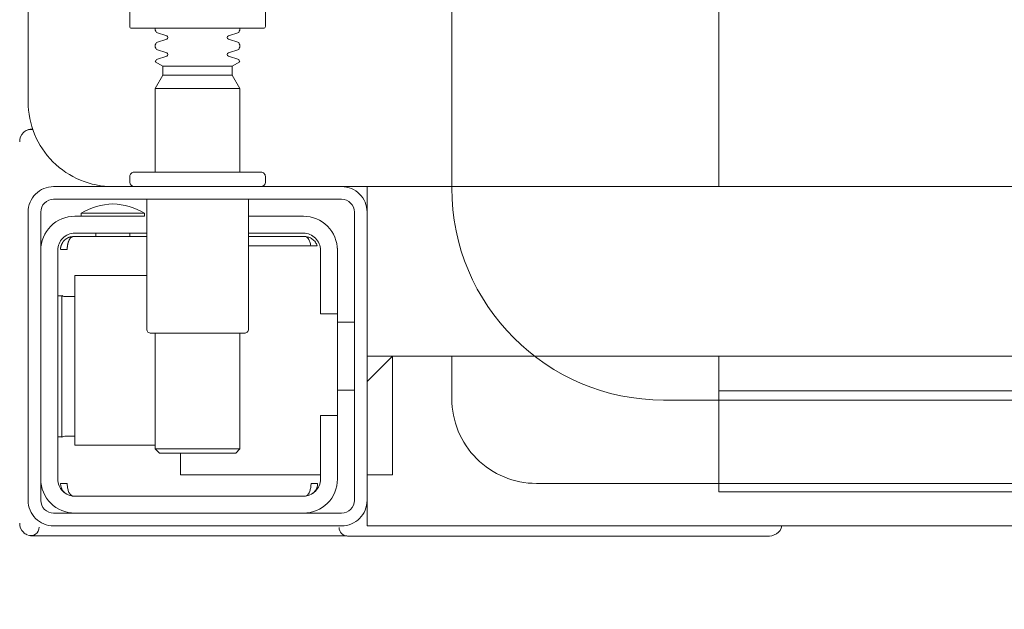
# Model space of a CAD drawing. Header units: millimetres. Extents: x 23192 to 177760, y -399809 to -79279.
# Tile 126 of 256: x 51606.11 to 51617.73, y -194671.56 to -194664.6. Entities that reach past the tile are written whole.
import ezdxf

# ---------------------------------------------------------------- set-up
doc = ezdxf.new("R2010")
doc.units = ezdxf.units.MM
doc.linetypes.add('HIDDEN2', pattern=[4.7625, 3.175, -1.5875])
doc.layers.get('0').update_dxf_attribs({"lineweight": 0})
doc.layers.add('!! 2_WYBURZENIA DO REMONTU', color=7, linetype='Continuous', lineweight=0, true_color=0x4d4d4d, plot=False)
doc.layers.add('!! wymiary osi', color=250, linetype='Continuous', lineweight=9)
doc.layers.add('!!_@ wypos sanit nd', color=7, linetype='Continuous', lineweight=0, plot=False)
doc.styles.add('TXT', font='simplex.shx')
doc.dimstyles.new('DIM50', dxfattribs={"dimscale": 5, "dimtxt": 2.5, "dimasz": 1.5, "dimexe": 0, "dimexo": 0, "dimgap": 0.5, "dimtad": 1, "dimdec": 4, "dimrnd": 0.5, "dimdsep": 46, "dimtxsty": 'TXT', "dimblk1": 'TICK1', "dimblk2": 'TICK1', "dimsah": 1, "dimcen": 0, "dimse1": 1, "dimse2": 1, "dimclrd": 1, "dimclre": 7, "dimclrt": 9, "dimadec": 0, "dimazin": 0, "dimtfac": 1, "dimtdec": 4, "dimtmove": 2, "dimatfit": 3, "dimldrblk": 'TICK1', "dimfxl": 1, "dimtolj": 1, "dimarcsym": 0})

# ---------------------------------------------------------------- blocks, each defined once
blk = doc.blocks.new('A$C351F644B')
for p, q in [((-20, 17.5), (20, 17.5)), ((22.5, 15), (22.5, 2.5))]:
    blk.add_line(p, q)
blk.add_arc((20, 15), 2.5, 0, 90)
blk = doc.blocks.new('A$Cff2eaf8b')
for points in [[(-0.188, 0.06265), (-0.188, -0.01362, 0.414214), (-0.1878, -0.01382), (-0.17545, -0.01382), (-0.1722, -0.01382, 0.414214), (-0.172, -0.01362), (-0.172, -0.00982)], [(-0.15993, -0.0325), (-0.17249, -0.0325, 0.405519), (-0.172, -0.032), (-0.172, -0.0313, 0.414214), (-0.1725, -0.0308), (-0.1875, -0.0308, 0.414214), (-0.188, -0.0313), (-0.188, -0.032, 0.405519), (-0.18751, -0.0325), (-0.19, -0.0325, -0.414214), (-0.2, -0.0225), (-0.2, 0.0575, -0.266001), (-0.19506, 0.06612)], [(-0.185, -0.01382), (-0.185, -0.01406, -0.050055), (-0.18485, -0.01432), (-0.18364, -0.01473, -0.719897), (-0.18364, -0.01511), (-0.18485, -0.01552, -0.050055), (-0.185, -0.01578), (-0.185, -0.01606, -0.050055), (-0.18485, -0.01632), (-0.18364, -0.01673, -0.719897), (-0.18364, -0.01711), (-0.18485, -0.01752, -0.050055), (-0.185, -0.01778), (-0.1841, -0.0183), (-0.1841, -0.01936), (-0.185, -0.02092), (-0.185, -0.0308)], [(-0.175, -0.01382), (-0.175, -0.01406, 0.050055), (-0.17515, -0.01432), (-0.17636, -0.01473, 0.719897), (-0.17636, -0.01511), (-0.17515, -0.01552, 0.050055), (-0.175, -0.01578), (-0.175, -0.01606, 0.050055), (-0.17515, -0.01632), (-0.17636, -0.01673, 0.719897), (-0.17636, -0.01711), (-0.17515, -0.01752, 0.050055), (-0.175, -0.01778), (-0.1759, -0.0183), (-0.1759, -0.01936), (-0.175, -0.02092), (-0.175, -0.0308)], [(-0.20011, -0.02584, 0.091301), (-0.20056, -0.02614, 0.198909), (-0.20099, -0.02721)], [(-0.19945, -0.02578, 0.170835), (-0.20011, -0.02584)], [(-0.18625, -0.03562, 0.119096), (-0.19, -0.03454, 0.119096), (-0.19375, -0.03562)], [(-0.186, -0.034), (-0.186, -0.0493, 0.414214), (-0.1855, -0.0498), (-0.1745, -0.0498, 0.414214), (-0.174, -0.0493), (-0.174, -0.034)], [(-0.1985, -0.04, -0.414214), (-0.1945, -0.036), (-0.18625, -0.036), (-0.18625, -0.03562), (-0.19375, -0.03562), (-0.19375, -0.036)], [(-0.174, -0.036), (-0.1675, -0.036, -0.414214), (-0.1635, -0.04), (-0.16353, -0.0395)], [(-0.186, -0.038), (-0.1945, -0.038, 0.414214), (-0.1965, -0.04), (-0.1965, -0.067, 0.414214), (-0.1945, -0.069), (-0.1675, -0.069, 0.414214), (-0.1655, -0.067), (-0.1655, -0.0595), (-0.1635, -0.0595), (-0.1635, -0.04)], [(-0.1635, -0.0475), (-0.1655, -0.0475), (-0.1655, -0.04, 0.414214), (-0.1675, -0.038), (-0.174, -0.038)], [(-0.1945, -0.06193), (-0.19515, -0.06194), (-0.19542, -0.06194), (-0.1956, -0.06194), (-0.19567, -0.06194, 0.116465), (-0.19589, -0.062), (-0.19601, -0.06205), (-0.19601, -0.04535), (-0.19589, -0.0454, 0.116465), (-0.19567, -0.04546), (-0.19542, -0.04546), (-0.19515, -0.04546), (-0.1945, -0.04547)], [(-0.15, -0.0525), (-0.15, -0.0575, 0.414214), (-0.14, -0.0675), (-0.11847, -0.0675), (-0.11847, -0.0525)], [(-0.1675, -0.071, 0.414214), (-0.1635, -0.067), (-0.1635, -0.0595)], [(-0.1985, -0.067, 0.414214), (-0.1945, -0.071)], [(-0.20099, -0.0722, 0.198909), (-0.20056, -0.07326, 0.091301), (-0.20011, -0.07356)], [(-0.16237, -0.07369), (-0.1625, -0.07369), (-0.16269, -0.07369), (-0.16294, -0.07369), (-0.16323, -0.07369), (-0.16357, -0.07369), (-0.16393, -0.07369), (-0.16428, -0.07369), (-0.19771, -0.07369), (-0.19841, -0.07369), (-0.19903, -0.07369), (-0.19948, -0.07369), (-0.19961, -0.07369), (-0.19973, -0.07367), (-0.19984, -0.07365), (-0.20003, -0.07359, 0.517033), (-0.1987, -0.07266)], [(-0.1633, -0.0727, 0.412536), (-0.1623, -0.0737), (-0.11251, -0.0737), (-0.11222, -0.07367), (-0.11194, -0.07358), (-0.11168, -0.07345), (-0.11145, -0.07326), (-0.11126, -0.07304), (-0.11112, -0.07278), (-0.11104, -0.0725)]]:
    blk.add_lwpolyline(points, format="xyb")
for points in [[(-0.11847, -0.0325), (-0.11847, 0.0575), (0.11153, 0.0575), (0.11153, -0.0325)], [(-0.1841, -0.0183), (-0.1759, -0.0183)], [(-0.1759, -0.01936), (-0.1841, -0.01936)], [(-0.175, -0.02092), (-0.185, -0.02092)], [(-0.20001, -0.0258), (-0.19988, -0.02576), (-0.19976, -0.02573), (-0.19963, -0.02571), (-0.19948, -0.02571)], [(-0.16, -0.0355), (-0.16, -0.0325), (0.16, -0.0325), (0.16, -0.0355)], [(-0.16, -0.0485), (-0.16, -0.0365)], [(-0.192, -0.038), (-0.192, -0.0384)], [(-0.188, -0.038), (-0.188, -0.0384)], [(-0.19478, -0.0384), (-0.186, -0.0384)], [(-0.16664, -0.0395), (-0.16666, -0.03934), (-0.16669, -0.03923), (-0.16672, -0.03912), (-0.16675, -0.03902), (-0.16679, -0.03892), (-0.16684, -0.03881), (-0.16689, -0.03872), (-0.16695, -0.03863), (-0.16702, -0.03855), (-0.1671, -0.03848), (-0.16718, -0.03843), (-0.16729, -0.0384), (-0.16718, -0.03841), (-0.16708, -0.03842), (-0.16696, -0.03845), (-0.16686, -0.03848), (-0.16677, -0.03851), (-0.16666, -0.03856), (-0.16657, -0.03861), (-0.16646, -0.03868), (-0.16636, -0.03876), (-0.16627, -0.03884), (-0.16618, -0.03894), (-0.1661, -0.03904), (-0.16603, -0.03915), (-0.16598, -0.03926), (-0.16593, -0.03938), (-0.16589, -0.0395), (-0.174, -0.0395)], [(-0.174, -0.0384), (-0.16722, -0.0384)], [(-0.185, -0.063), (-0.1945, -0.063), (-0.1945, -0.043), (-0.186, -0.043)], [(-0.19591, -0.04539), (-0.19602, -0.04539), (-0.19616, -0.04539), (-0.19632, -0.04539), (-0.1965, -0.04539)], [(-0.1615, -0.0485), (-0.1635, -0.0485)], [(-0.185, -0.0498), (-0.185, -0.06342), (-0.1845, -0.06392), (-0.1755, -0.06392), (-0.175, -0.06342), (-0.175, -0.0498)], [(0.16, -0.0555), (0.157, -0.0525), (0.16, -0.0525), (-0.16, -0.0525), (-0.157, -0.0525), (-0.16, -0.0555)], [(-0.157, -0.0525), (-0.157, -0.0665), (-0.16, -0.0665)], [(0.10602, -0.0525), (0.10602, -0.05658), (-0.11847, -0.05658)], [(-0.1615, -0.0565), (-0.1635, -0.0565)], [(-0.1965, -0.06201), (-0.19632, -0.06201), (-0.19616, -0.06201), (-0.19602, -0.06201), (-0.19591, -0.06201)], [(-0.175, -0.06342), (-0.185, -0.06342)], [(-0.182, -0.06392), (-0.182, -0.0665), (-0.1655, -0.0665)], [(-0.16636, -0.06865), (-0.16625, -0.06854), (-0.16619, -0.06847), (-0.16612, -0.06839), (-0.16606, -0.0683), (-0.16601, -0.0682), (-0.16596, -0.06811), (-0.16592, -0.06801), (-0.16589, -0.0679), (-0.16586, -0.0678), (-0.16584, -0.06769), (-0.16583, -0.06759), (-0.16583, -0.06749), (-0.16593, -0.0675), (-0.16607, -0.0675), (-0.1663, -0.0675), (-0.16641, -0.0675), (-0.16651, -0.0675), (-0.16661, -0.0675), (-0.16661, -0.0676), (-0.16662, -0.0677), (-0.16663, -0.0678), (-0.16664, -0.0679), (-0.16665, -0.068), (-0.16667, -0.06811), (-0.1667, -0.06821), (-0.16673, -0.06831), (-0.16676, -0.06841), (-0.1668, -0.06852), (-0.16685, -0.06862), (-0.1669, -0.06871), (-0.16697, -0.0688), (-0.16704, -0.06887), (-0.16712, -0.06893), (-0.16725, -0.069), (-0.19475, -0.069), (-0.19493, -0.0689), (-0.19501, -0.06882), (-0.19508, -0.06874), (-0.19513, -0.06865), (-0.19518, -0.06855), (-0.19522, -0.06846), (-0.19526, -0.06835), (-0.19529, -0.06825), (-0.19532, -0.06813), (-0.19534, -0.06803), (-0.19536, -0.06793), (-0.19537, -0.06783), (-0.19538, -0.06772), (-0.19539, -0.0676), (-0.19539, -0.0675), (-0.19617, -0.06751), (-0.19616, -0.06762), (-0.19615, -0.06772), (-0.19613, -0.06783), (-0.19611, -0.06793), (-0.19607, -0.06803), (-0.19603, -0.06813), (-0.19598, -0.06823), (-0.19593, -0.06832), (-0.19586, -0.06841), (-0.19579, -0.06849), (-0.19572, -0.06857), (-0.19563, -0.06865)], [(-0.03305, -0.0725), (-0.16, -0.0725), (-0.16, -0.0695)]]:
    blk.add_lwpolyline(points)
for points in [[(-0.2, -0.0695), (-0.2, -0.0355, -0.414214), (-0.197, -0.0325), (-0.163, -0.0325, -0.414214), (-0.16, -0.0355), (-0.16, -0.0695, -0.414214), (-0.163, -0.0725), (-0.197, -0.0725, -0.414214)], [(-0.1615, -0.0355), (-0.1615, -0.0695, -0.414214), (-0.163, -0.071), (-0.197, -0.071, -0.414214), (-0.1985, -0.0695), (-0.1985, -0.0355, -0.414214), (-0.197, -0.034), (-0.163, -0.034, -0.414214)]]:
    blk.add_lwpolyline(points, format="xyb", close=True)
for points in [[(-0.19467, -0.0384), (-0.19467, -0.0384), (-0.19467, -0.0384), (-0.19466, -0.0384), (-0.19466, -0.0384), (-0.19466, -0.0384), (-0.19466, -0.0384), (-0.19466, -0.0384), (-0.19466, -0.0384), (-0.19466, -0.0384), (-0.19466, -0.0384), (-0.19466, -0.0384), (-0.19466, -0.0384), (-0.19466, -0.0384), (-0.19466, -0.0384), (-0.19467, -0.0384), (-0.19467, -0.0384), (-0.19467, -0.0384), (-0.19467, -0.0384), (-0.19467, -0.0384), (-0.19468, -0.0384), (-0.19468, -0.0384), (-0.19468, -0.0384), (-0.19469, -0.0384), (-0.1947, -0.0384), (-0.19471, -0.0384), (-0.19471, -0.0384), (-0.19471, -0.0384), (-0.19471, -0.0384), (-0.19472, -0.0384), (-0.19472, -0.0384), (-0.19472, -0.0384), (-0.19472, -0.03841), (-0.19473, -0.03841), (-0.19473, -0.03841), (-0.19473, -0.03841), (-0.19473, -0.03841), (-0.19473, -0.03841), (-0.19474, -0.03841), (-0.19474, -0.03841), (-0.19474, -0.03841), (-0.19474, -0.03841), (-0.19474, -0.03841), (-0.19474, -0.03841), (-0.19475, -0.03841), (-0.19475, -0.03841), (-0.19475, -0.03841), (-0.19475, -0.03841), (-0.19476, -0.03841), (-0.19476, -0.03841), (-0.19476, -0.03841), (-0.19476, -0.03841), (-0.19477, -0.03842), (-0.19477, -0.03842), (-0.19477, -0.03842), (-0.19478, -0.03842), (-0.19479, -0.03842), (-0.19479, -0.03842), (-0.1948, -0.03843), (-0.19481, -0.03843), (-0.19481, -0.03843), (-0.19482, -0.03844), (-0.19483, -0.03844), (-0.19484, -0.03844), (-0.19484, -0.03845), (-0.19485, -0.03845), (-0.19486, -0.03845), (-0.19486, -0.03846), (-0.19487, -0.03846), (-0.19488, -0.03847), (-0.19489, -0.03847), (-0.19489, -0.03848), (-0.1949, -0.03848), (-0.19491, -0.03849), (-0.19491, -0.03849), (-0.19492, -0.0385), (-0.19493, -0.0385), (-0.19493, -0.03851), (-0.19494, -0.03851), (-0.19495, -0.03852), (-0.19495, -0.03852), (-0.19496, -0.03853), (-0.19497, -0.03854), (-0.19497, -0.03854), (-0.19498, -0.03855), (-0.19499, -0.03856), (-0.19499, -0.03856), (-0.195, -0.03857), (-0.19501, -0.03858), (-0.19501, -0.03859), (-0.19502, -0.03859), (-0.19503, -0.0386), (-0.19503, -0.03861), (-0.19504, -0.03862), (-0.19505, -0.03862), (-0.19505, -0.03863), (-0.19506, -0.03864), (-0.19507, -0.03865), (-0.19507, -0.03866), (-0.19508, -0.03867), (-0.19508, -0.03868), (-0.19509, -0.03869), (-0.1951, -0.03869), (-0.1951, -0.0387), (-0.19511, -0.03871), (-0.19511, -0.03872), (-0.19512, -0.03873), (-0.19512, -0.03874), (-0.19513, -0.03875), (-0.19514, -0.03876), (-0.19514, -0.03877), (-0.19515, -0.03878), (-0.19515, -0.03879), (-0.19516, -0.0388), (-0.19516, -0.03881), (-0.19517, -0.03882), (-0.19517, -0.03884), (-0.19518, -0.03885), (-0.19518, -0.03886), (-0.19519, -0.03887), (-0.1952, -0.03888), (-0.1952, -0.03889), (-0.19521, -0.0389), (-0.19521, -0.03891), (-0.19521, -0.03893), (-0.19522, -0.03894), (-0.19522, -0.03895), (-0.19523, -0.03896), (-0.19523, -0.03897), (-0.19524, -0.03899), (-0.19524, -0.039), (-0.19525, -0.03901), (-0.19525, -0.03902), (-0.19526, -0.03905), (-0.19527, -0.03907), (-0.19528, -0.0391), (-0.19528, -0.03912), (-0.19529, -0.03915), (-0.1953, -0.03918), (-0.19531, -0.0392), (-0.19531, -0.03923), (-0.19532, -0.03926), (-0.19532, -0.03928), (-0.19533, -0.03931), (-0.19533, -0.03933), (-0.19534, -0.03936), (-0.19534, -0.03939), (-0.19535, -0.03941), (-0.19535, -0.03944), (-0.19536, -0.03947), (-0.19536, -0.03949), (-0.19536, -0.03952), (-0.19537, -0.03955), (-0.19537, -0.03957), (-0.19537, -0.0396), (-0.19537, -0.03961), (-0.19537, -0.03962), (-0.19538, -0.03963), (-0.19538, -0.03963), (-0.19538, -0.03964), (-0.19538, -0.03965), (-0.19538, -0.03965), (-0.19538, -0.03966), (-0.19538, -0.03966), (-0.19538, -0.03967), (-0.19538, -0.03967), (-0.19538, -0.03968), (-0.19538, -0.03969), (-0.19538, -0.03969), (-0.19538, -0.0397), (-0.19538, -0.0397), (-0.19538, -0.0397), (-0.19538, -0.03971), (-0.19538, -0.03971), (-0.19538, -0.03972), (-0.19538, -0.03972), (-0.19538, -0.03972), (-0.19538, -0.03973), (-0.19538, -0.03973), (-0.19538, -0.03973), (-0.19538, -0.03974), (-0.19538, -0.03974), (-0.19538, -0.03974), (-0.19538, -0.03974), (-0.19538, -0.03975), (-0.19538, -0.03975), (-0.19538, -0.03975), (-0.19538, -0.03976), (-0.19538, -0.03976), (-0.19538, -0.03977), (-0.19538, -0.03977), (-0.19539, -0.03978), (-0.19539, -0.03978), (-0.19539, -0.03979), (-0.19539, -0.03979), (-0.19539, -0.03979), (-0.19539, -0.0398), (-0.19539, -0.0398), (-0.19539, -0.03981), (-0.19539, -0.03981), (-0.19539, -0.03982), (-0.19538, -0.03982), (-0.19538, -0.03983), (-0.19538, -0.03983), (-0.19538, -0.03984), (-0.19538, -0.03984), (-0.19538, -0.03984), (-0.19538, -0.03985), (-0.19538, -0.03986), (-0.19538, -0.03986), (-0.19538, -0.03987), (-0.19538, -0.03987), (-0.19538, -0.03987), (-0.19538, -0.03988), (-0.19538, -0.03988), (-0.19538, -0.03989), (-0.19538, -0.03989), (-0.19538, -0.03989), (-0.19538, -0.03989), (-0.19538, -0.0399), (-0.19538, -0.0399), (-0.19539, -0.0399), (-0.19539, -0.0399), (-0.19539, -0.0399), (-0.19539, -0.0399), (-0.19539, -0.0399), (-0.19539, -0.03991), (-0.1954, -0.03991), (-0.1954, -0.03991), (-0.1954, -0.03991), (-0.1954, -0.03991), (-0.1954, -0.03991), (-0.19541, -0.03991), (-0.19541, -0.03991), (-0.19542, -0.03991), (-0.19542, -0.03991), (-0.19543, -0.0399), (-0.19544, -0.0399), (-0.19545, -0.0399), (-0.19545, -0.0399), (-0.19546, -0.0399), (-0.19546, -0.0399), (-0.19547, -0.0399), (-0.19547, -0.0399), (-0.19548, -0.0399), (-0.19549, -0.0399), (-0.1955, -0.0399), (-0.1955, -0.0399), (-0.19551, -0.0399), (-0.19552, -0.0399), (-0.19553, -0.0399), (-0.19554, -0.0399), (-0.19555, -0.0399), (-0.19556, -0.0399), (-0.19557, -0.0399), (-0.19558, -0.0399), (-0.19559, -0.0399), (-0.19561, -0.0399), (-0.19564, -0.0399), (-0.19566, -0.0399), (-0.19568, -0.0399), (-0.1957, -0.0399), (-0.19574, -0.0399), (-0.19576, -0.0399), (-0.19578, -0.0399), (-0.19595, -0.0399), (-0.19596, -0.0399), (-0.19598, -0.0399), (-0.19599, -0.0399), (-0.19601, -0.0399), (-0.19602, -0.0399), (-0.19603, -0.0399), (-0.19604, -0.0399), (-0.19605, -0.0399), (-0.19606, -0.0399), (-0.19607, -0.0399), (-0.19608, -0.0399), (-0.19609, -0.0399), (-0.1961, -0.0399), (-0.19611, -0.0399), (-0.19612, -0.0399), (-0.19613, -0.03989), (-0.19614, -0.03989), (-0.19614, -0.03989), (-0.19615, -0.03989), (-0.19615, -0.03989), (-0.19615, -0.03989), (-0.19615, -0.03989), (-0.19616, -0.03989), (-0.19616, -0.03989), (-0.19616, -0.03989), (-0.19616, -0.0399), (-0.19616, -0.0399), (-0.19616, -0.0399), (-0.19616, -0.0399), (-0.19616, -0.0399), (-0.19617, -0.0399), (-0.19617, -0.03991), (-0.19617, -0.03991), (-0.19617, -0.03991), (-0.19617, -0.03991), (-0.19617, -0.03991), (-0.19617, -0.03991), (-0.19617, -0.03991), (-0.19617, -0.03991), (-0.19617, -0.03991), (-0.19617, -0.03991), (-0.19617, -0.0399), (-0.19617, -0.0399), (-0.19617, -0.0399), (-0.19617, -0.03989), (-0.19617, -0.03989), (-0.19617, -0.03989), (-0.19617, -0.03988), (-0.19617, -0.03987), (-0.19617, -0.03986), (-0.19617, -0.03985), (-0.19617, -0.03984), (-0.19617, -0.03984), (-0.19617, -0.03984), (-0.19617, -0.03983), (-0.19617, -0.03983), (-0.19617, -0.03982), (-0.19617, -0.03982), (-0.19617, -0.03981), (-0.19616, -0.0398), (-0.19616, -0.03979), (-0.19616, -0.03979), (-0.19616, -0.03978), (-0.19616, -0.03978), (-0.19616, -0.03977), (-0.19616, -0.03977), (-0.19616, -0.03977), (-0.19616, -0.03976), (-0.19616, -0.03976), (-0.19616, -0.03975), (-0.19616, -0.03975), (-0.19616, -0.03974), (-0.19616, -0.03974), (-0.19616, -0.03973), (-0.19616, -0.03973), (-0.19616, -0.03972), (-0.19616, -0.03972), (-0.19616, -0.03972), (-0.19616, -0.03972), (-0.19616, -0.03971), (-0.19616, -0.03971), (-0.19616, -0.0397), (-0.19615, -0.0397), (-0.19615, -0.0397), (-0.19615, -0.03969), (-0.19615, -0.03969), (-0.19615, -0.03968), (-0.19615, -0.03967), (-0.19615, -0.03967), (-0.19615, -0.03966), (-0.19615, -0.03966), (-0.19615, -0.03965), (-0.19615, -0.03964), (-0.19614, -0.03964), (-0.19614, -0.03963), (-0.19614, -0.03962), (-0.19614, -0.03962), (-0.19614, -0.03961), (-0.19614, -0.0396), (-0.19614, -0.03959), (-0.19613, -0.03958), (-0.19613, -0.03958), (-0.19613, -0.03957), (-0.19613, -0.03955), (-0.19612, -0.03954), (-0.19612, -0.03952), (-0.19611, -0.0395), (-0.19611, -0.03949), (-0.1961, -0.03947), (-0.1961, -0.03945), (-0.19609, -0.03944), (-0.19609, -0.03942), (-0.19608, -0.03941), (-0.19608, -0.03939), (-0.19607, -0.03937), (-0.19607, -0.03936), (-0.19606, -0.03934), (-0.19605, -0.03933), (-0.19605, -0.03931), (-0.19604, -0.0393), (-0.19603, -0.03928), (-0.19603, -0.03927), (-0.19602, -0.03925), (-0.19601, -0.03923), (-0.196, -0.03922), (-0.196, -0.0392), (-0.19599, -0.03919), (-0.19598, -0.03918), (-0.19597, -0.03916), (-0.19596, -0.03915), (-0.19596, -0.03913), (-0.19595, -0.03912), (-0.19594, -0.0391), (-0.19593, -0.03909), (-0.19592, -0.03907), (-0.19591, -0.03906), (-0.1959, -0.03905), (-0.19589, -0.03903), (-0.19588, -0.03902), (-0.19587, -0.03901), (-0.19586, -0.03899), (-0.19585, -0.03898), (-0.19584, -0.03897), (-0.19583, -0.03895), (-0.19582, -0.03894), (-0.19581, -0.03893), (-0.1958, -0.03891), (-0.19579, -0.0389), (-0.19577, -0.03889), (-0.19576, -0.03888), (-0.19575, -0.03886), (-0.19574, -0.03885), (-0.19573, -0.03884), (-0.19572, -0.03883), (-0.1957, -0.03882), (-0.19569, -0.0388), (-0.19568, -0.03879), (-0.19567, -0.03878), (-0.19565, -0.03877), (-0.19564, -0.03876), (-0.19563, -0.03875), (-0.19562, -0.03874), (-0.1956, -0.03873), (-0.19559, -0.03872), (-0.19558, -0.03871), (-0.19556, -0.0387), (-0.19555, -0.03869), (-0.19554, -0.03868), (-0.19552, -0.03867), (-0.19551, -0.03866), (-0.19549, -0.03865), (-0.19548, -0.03864), (-0.19547, -0.03863), (-0.19545, -0.03862), (-0.19544, -0.03861), (-0.19542, -0.0386), (-0.19541, -0.0386), (-0.19539, -0.03859), (-0.19538, -0.03858), (-0.19536, -0.03857), (-0.19535, -0.03856), (-0.19533, -0.03856), (-0.19532, -0.03855), (-0.1953, -0.03854), (-0.19529, -0.03853), (-0.19527, -0.03853), (-0.19526, -0.03852), (-0.19524, -0.03851), (-0.19522, -0.03851), (-0.19521, -0.0385), (-0.19519, -0.0385), (-0.19518, -0.03849), (-0.19516, -0.03848), (-0.19515, -0.03848), (-0.19513, -0.03847), (-0.19511, -0.03847), (-0.1951, -0.03846), (-0.19508, -0.03846), (-0.19506, -0.03845), (-0.19505, -0.03845), (-0.19503, -0.03845), (-0.19502, -0.03844), (-0.195, -0.03844), (-0.19498, -0.03843), (-0.19497, -0.03843), (-0.19495, -0.03843), (-0.19493, -0.03842), (-0.19492, -0.03842), (-0.19491, -0.03842), (-0.1949, -0.03842), (-0.19489, -0.03842), (-0.19488, -0.03842), (-0.19487, -0.03841), (-0.19486, -0.03841), (-0.19485, -0.03841), (-0.19484, -0.03841), (-0.19483, -0.03841), (-0.19481, -0.03841), (-0.1948, -0.03841), (-0.19479, -0.03841), (-0.19479, -0.03841), (-0.19478, -0.03841), (-0.19478, -0.0384), (-0.19477, -0.0384), (-0.19477, -0.0384), (-0.19476, -0.0384), (-0.19475, -0.0384), (-0.19474, -0.0384), (-0.19474, -0.0384), (-0.19473, -0.0384), (-0.19473, -0.0384), (-0.19471, -0.0384), (-0.19471, -0.0384), (-0.1947, -0.0384), (-0.1947, -0.0384), (-0.19469, -0.0384), (-0.19469, -0.0384), (-0.19469, -0.0384), (-0.19469, -0.0384), (-0.19468, -0.0384), (-0.19468, -0.0384), (-0.19468, -0.0384), (-0.19468, -0.0384), (-0.19467, -0.0384), (-0.19467, -0.0384), (-0.19467, -0.0384)], [(-0.11847, -0.0685), (0.11153, -0.0685), (0.11153, -0.0675), (-0.11847, -0.0675)]]:
    blk.add_lwpolyline(points, close=True)
blk = doc.blocks.new('TICK1')
at = {"color": 0}
for p, q in [((0, -1.4), (0, 1.4)), ((0, 0), (-1, 0))]:
    blk.add_line(p, q, dxfattribs=at)
at = {"color": 2}
blk.add_line((-1, -1), (1, 1), dxfattribs=at)
blk = doc.blocks.new('*D2593')
at = {"layer": '!! wymiary osi', "color": 1, "lineweight": -2, "transparency": 16777216}
blk.add_line((51358.205, -194783.088), (51358.205, -194659.088), dxfattribs=at)
at = {"layer": 'DEFPOINTS', "color": 0, "transparency": 16777216}
for p in [(51358.205, -194651.588), (51678.711, -194651.588), (51678.711, -194790.588)]:
    blk.add_point(p, dxfattribs=at)
at = {"layer": '!! wymiary osi', "color": 1, "lineweight": -2, "transparency": 16777216, "xscale": 7.5, "yscale": 7.5, "zscale": 7.5}
for p, rotation in [((51358.205, -194651.588), 90), ((51358.205, -194790.588), 270)]:
    blk.add_blockref('TICK1', p, dxfattribs=dict(at, rotation=rotation))
at = {"layer": '!! wymiary osi', "color": 9, "transparency": 16777216, "insert": (51349.455, -194721.088), "char_height": 12.5, "attachment_point": 5, "rotation": 90, "style": 'TXT'}
blk.add_mtext('\\A1;139', dxfattribs=at)

msp = doc.modelspace()

# ---------------------------------------------------------------- block references
at = {"layer": '!! 2_WYBURZENIA DO REMONTU', "linetype": 'HIDDEN2', "ltscale": 3, "rotation": 180}
msp.add_blockref('A$C351F644B', (51633.71142, -194651.5883), dxfattribs=at)
at = {"layer": '!!_@ wypos sanit nd', "xscale": 100, "yscale": 100, "zscale": 100}
msp.add_blockref('A$Cff2eaf8b', (51626.21177, -194663.32131), dxfattribs=at)

# ---------------------------------------------------------------- dimensions: what is measured, and where the dimension line sits
at = {"layer": '!! wymiary osi'}
dim = msp.add_linear_dim(base=(51358.20534, -194651.5883), p1=(51678.71142, -194790.5883), p2=(51678.71142, -194651.5883), angle=90, dimstyle='DIM50', dxfattribs=at)
dim.commit()
dim.dimension.update_dxf_attribs({"geometry": '*D2593', "text_midpoint": (51349.45534, -194721.0883)})

doc.saveas('drawing.dxf')
